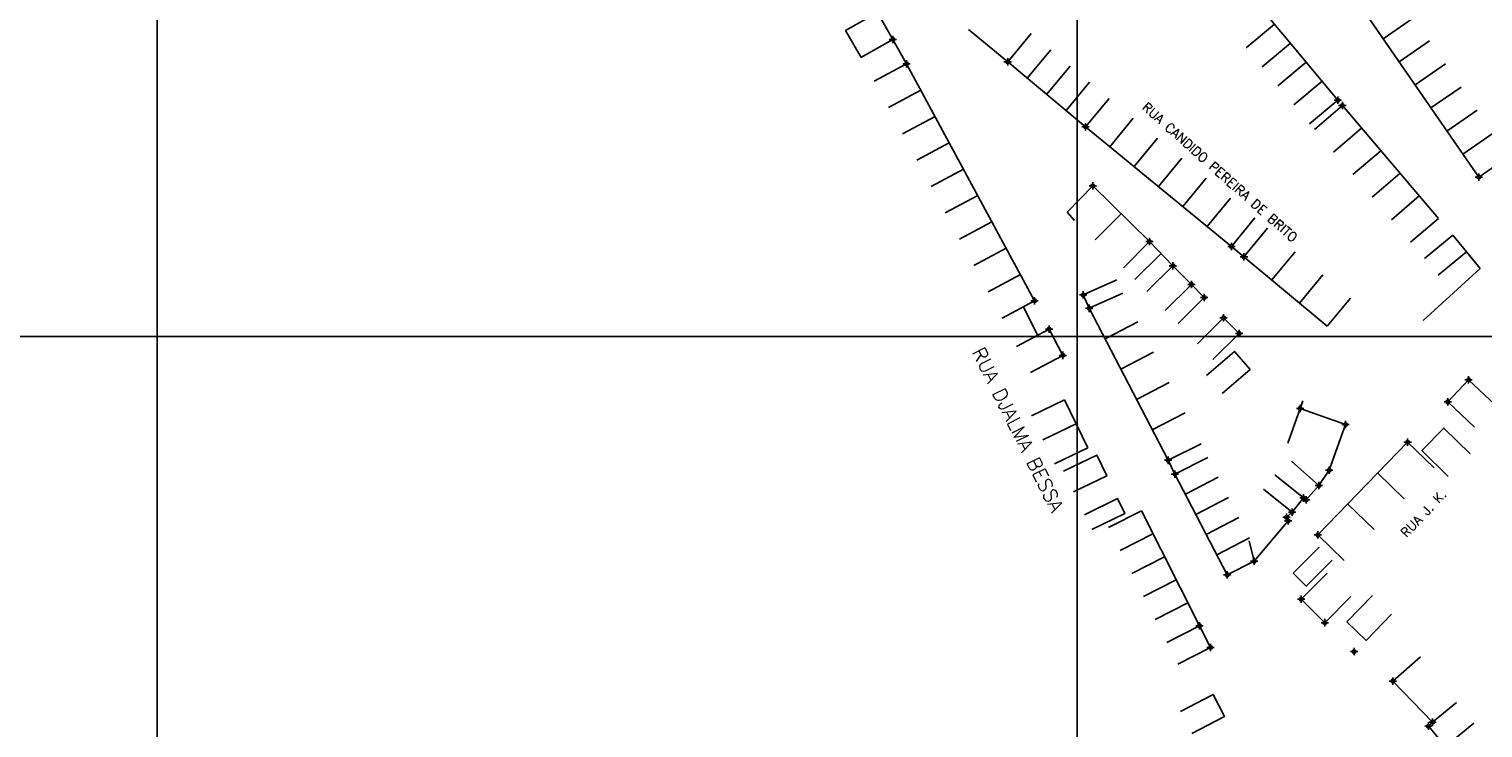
# Model space of a CAD drawing. Extents: x 539028 to 544996, y 8596245 to 8601028.
# Tile 7 of 32: x 541218 to 541534, y 8597878 to 8598030. Entities that reach past the tile are written whole.
import ezdxf
from ezdxf.enums import TextEntityAlignment as Align

# ---------------------------------------------------------------- set-up
doc = ezdxf.new("R2010")
doc.units = 0
doc.header["$MEASUREMENT"] = 0
doc.header["$PDMODE"] = 34
doc.header["$PDSIZE"] = 0.8
for name, color, linetype in [('CASA', 2, 'Continuous'), ('CERCA', 9, 'CERCA_LINE'), ('MALHA', 9, 'Continuous'), ('TXT_NRUA', 2, 'Continuous')]:
    doc.layers.add(name, color=color, linetype=linetype)
doc.styles.add('GEOSIS', font='ROMANS.SHX')
doc.styles.get("Standard").update_dxf_attribs({"font": 'romans.shx'})
doc.linetypes.add('CERCA_LINE', pattern='A,0.5,-0.2,["X",Standard,S=0.1,R=0,X=-0.1,Y=-0.05],-0.25', length=0.95)

# ---------------------------------------------------------------- blocks, each defined once
blk = doc.blocks.new('C')
at = {"layer": 'CASA'}
blk.add_lwpolyline([(0, 0), (0, 8)], dxfattribs=at)

msp = doc.modelspace()

# ---------------------------------------------------------------- linework, layer by layer
at = {"layer": 'CASA'}
for p, q in [((541505.119, 8598037.771), (541532.802, 8597997.721)), ((541402.111, 8598033.505, 694.759), (541405.469, 8598027.64, 694.759)), ((541395.168, 8598029.531, 694.759), (541398.526, 8598023.665, 694.759)), ((541435.523, 8598028.89, 695.358), (541430.406, 8598022.741, 695.358)), ((541401.387, 8598018.55, 694.796), (541408.425, 8598022.355, 694.796)), ((541408.425, 8598022.355, 694.796), (541436.264, 8597970.864, 694.796)), ((541430.406, 8598022.741, 695.358), (541447.33, 8598008.657, 695.358)), ((541447.33, 8598008.657, 695.358), (541452.447, 8598014.806, 695.358)), ((541447.33, 8598008.657, 695.358), (541479.03, 8597982.664, 695.358)), ((541532.802, 8597997.721), (541539.383, 8598002.27)), ((541443.305, 8597990.111), (541448.913, 8597995.816)), ((541448.913, 8597995.816), (541461.208, 8597983.731)), ((541444.967, 8597988.303), (541443.305, 8597990.111)), ((541455.061, 8597989.774), (541449.453, 8597984.068)), ((541479.03, 8597982.664, 695.358), (541484.103, 8597988.851, 695.358)), ((541461.208, 8597983.731), (541455.6, 8597978.026)), ((541463.772, 8597981.104), (541458.062, 8597975.502)), ((541466.336, 8597978.477), (541460.625, 8597972.875)), ((541470.344, 8597974.392), (541466.336, 8597978.477)), ((541499.829, 8597965.32, 696.336), (541481.773, 8597980.412, 696.336)), ((541436.264, 8597970.864, 694.796), (541429.226, 8597967.059, 694.796)), ((541504.96, 8597971.458, 696.336), (541499.829, 8597965.32, 696.336)), ((541435.549, 8597945.856), (541442.742, 8597949.358)), ((541442.742, 8597949.358), (541447.809, 8597938.948)), ((541438.083, 8597940.651), (541445.276, 8597944.153)), ((541517.35, 8597940.143, 697.347), (541497.835, 8597919.996, 697.347)), ((541523.096, 8597934.576, 697.347), (541517.35, 8597940.143, 697.347)), ((541447.809, 8597938.948), (541440.616, 8597935.446)), ((541466.753, 8597933.228, 697.429), (541473.917, 8597936.788, 697.429)), ((541478.128, 8597911.331, 697.429), (541466.753, 8597933.228, 697.429)), ((541452.325, 8597921.618, 697.059), (541459.46, 8597925.236, 697.059)), ((541459.46, 8597925.236, 697.059), (541472.12, 8597900.272, 697.059)), ((541482.887, 8597918.706, 697.429), (541483.995, 8597914.275, 697.429)), ((541497.835, 8597919.996, 697.347), (541503.581, 8597914.43, 697.347)), ((541483.995, 8597914.275, 697.429), (541478.128, 8597911.331, 697.429))]:
    msp.add_line(p, q, dxfattribs=at)
for points, elevation in [([(541502.177, 8598014.402), (541478.103, 8598043.341)], 694.906), ([(541405.469, 8598027.64), (541402.111, 8598033.505), (541395.168, 8598029.531)], 694.759), ([(541398.487, 8598023.735), (541405.469, 8598027.64), (541408.425, 8598022.355)], 694.924), ([(541496.027, 8598009.286), (541502.177, 8598014.402)], 694.906), ([(541497.066, 8598008.075), (541503.152, 8598013.268)], 695.861), ([(541503.152, 8598013.268), (541524.07, 8597988.756)], 695.861), ([(541524.07, 8597988.756), (541517.984, 8597983.563)], 695.861), ([(541479.03, 8597982.664), (541481.773, 8597980.412), (541486.85, 8597986.594)], 695.358), ([(541520.986, 8597980.029), (541527.15, 8597985.128)], 696.178), ([(541527.15, 8597985.128), (541533.129, 8597977.901)], 696.178), ([(541530.139, 8597981.515), (541523.975, 8597976.415)], 696.178), ([(541533.129, 8597977.901), (541520.742, 8597966.603)], 696.178), ([(541454.148, 8597975.405), (541446.844, 8597972.142), (541448.15, 8597969.218), (541455.454, 8597972.481)], 695.735), ([(541433.768, 8597969.595), (541436.905, 8597963.43)], 694.796), ([(541448.15, 8597969.218), (541465.274, 8597936.204)], 695.735), ([(541471.662, 8597961.491), (541477.333, 8597967.134), (541480.701, 8597963.749), (541475.03, 8597958.107)], 695.954), ([(541435.345, 8597955.261), (541442.415, 8597959.005), (541439.4, 8597964.699), (541432.33, 8597960.956)], 695.799), ([(541531.871, 8597943.406), (541526.064, 8597948.908), (541530.604, 8597953.701), (541536.411, 8597948.198)], 696.678), ([(541491.293, 8597939.942), (541493.968, 8597947.482)], 696.933), ([(541493.968, 8597947.482), (541494.538, 8597949.145)], 696.933), ([(541493.968, 8597947.482), (541503.84, 8597943.98)], 696.933), ([(541498.068, 8597930.706), (541500.3, 8597934.033), (541503.84, 8597943.98)], 697.101), ([(541466.753, 8597933.228), (541465.274, 8597936.204), (541472.438, 8597939.764)], 696.777), ([(541494.709, 8597928.022), (541495.316, 8597927.622), (541498.068, 8597930.706), (541492.099, 8597936.032)], 697.263), ([(541485.985, 8597929.929), (541492.228, 8597924.926), (541494.709, 8597928.022), (541488.467, 8597933.025)], 697.263), ([(541499.844, 8597911.709), (541494.225, 8597906.014), (541499.368, 8597900.94), (541504.987, 8597906.635)], 697.807), ([(541467.391, 8597891.931), (541474.52, 8597895.562), (541472.12, 8597900.272), (541464.992, 8597896.641)], 697.648), ([(541514.134, 8597888.26), (541520.156, 8597893.527)], 698.615), ([(541522.756, 8597879.347), (541514.134, 8597888.26)], 699.166), ([(541531.714, 8597879.146), (541525.583, 8597874.007), (541521.868, 8597878.439), (541522.756, 8597879.347), (541527.999, 8597883.578)], 699.194)]:
    msp.add_lwpolyline(points, dxfattribs=dict(at, elevation=elevation))
for points in [[(541466.336, 8597978.477), (541461.208, 8597983.731)], [(541467.445, 8597965.941), (541473.138, 8597971.561), (541470.344, 8597974.392), (541464.65, 8597968.772)], [(541473.658, 8597954.649), (541479.722, 8597959.867), (541483.101, 8597955.941), (541477.037, 8597950.722)], [(541526.188, 8597932.714), (541520.462, 8597938.301), (541525.244, 8597943.202), (541530.97, 8597937.615)], [(541442.558, 8597933.863), (541449.765, 8597937.335), (541451.937, 8597932.828), (541444.73, 8597929.356)], [(541447.084, 8597924.398), (541454.275, 8597927.905), (541455.862, 8597924.65), (541448.671, 8597921.144)], [(541498.148, 8597917.335), (541492.494, 8597911.676), (541495.314, 8597908.858), (541500.968, 8597914.517)], [(541509.702, 8597906.854), (541504.133, 8597901.112), (541508.302, 8597897.069), (541513.871, 8597902.811)], [(541467.98, 8597881.628), (541475.066, 8597885.343), (541477.556, 8597880.591), (541470.471, 8597876.877)]]:
    msp.add_lwpolyline(points, dxfattribs=at)
for p in [(541405.469, 8598027.64, 694.924), (541408.425, 8598022.355, 694.796), (541430.406, 8598022.741, 694.97), (541502.177, 8598014.402, 695.911), (541503.152, 8598013.268, 695.861), (541447.33, 8598008.657, 695.358), (541532.802, 8597997.721, 696.035), (541461.208, 8597983.731, 695.621), (541479.03, 8597982.664, 695.997), (541481.773, 8597980.412, 695.913), (541466.336, 8597978.477, 695.691), (541470.344, 8597974.392, 695.743), (541436.264, 8597970.864, 695.597), (541446.844, 8597972.142, 695.692), (541473.138, 8597971.561, 695.839), (541448.15, 8597969.218, 695.735), (541439.4, 8597964.699, 695.799), (541477.333, 8597967.134, 695.954), (541480.701, 8597963.749, 696.145), (541442.415, 8597959.005, 696.022), (541530.604, 8597953.701, 696.535), (541526.064, 8597948.908, 696.678), (541493.968, 8597947.482, 696.933), (541503.84, 8597943.98, 696.949), (541517.35, 8597940.143, 696.886), (541465.274, 8597936.204, 696.685), (541466.753, 8597933.228, 696.777), (541500.3, 8597934.033, 697.146), (541498.068, 8597930.706, 697.101), (541494.709, 8597928.022, 697.263), (541495.316, 8597927.622, 697.039), (541492.228, 8597924.926, 697.208), (541497.835, 8597919.996, 697.347), (541483.995, 8597914.275, 697.429), (541478.128, 8597911.331, 697.366), (541494.225, 8597906.014, 697.726), (541472.12, 8597900.272, 697.648), (541499.368, 8597900.94, 697.81), (541474.52, 8597895.562, 697.712), (541505.707, 8597894.655, 697.807), (541514.134, 8597888.26, 698.615), (541522.756, 8597879.347, 699.166), (541521.868, 8597878.439, 699.026)]:
    msp.add_point(p, dxfattribs=at)
at = {"layer": 'CERCA'}
msp.add_lwpolyline([(541421.907, 8598029.782), (541430.406, 8598022.741)], dxfattribs=at)
at = {"layer": 'CERCA', "elevation": 697.429}
msp.add_lwpolyline([(541483.995, 8597914.275), (541491.351, 8597923.044), (541491.011, 8597923.843), (541492.228, 8597924.926)], dxfattribs=at)
at = {"layer": 'CERCA'}
for p in [(541448.913, 8597995.816, 695.402), (541491.011, 8597923.843, 697.327), (541491.351, 8597923.044, 697.284)]:
    msp.add_point(p, dxfattribs=at)
at = {"layer": 'MALHA'}
for p, q in [((541245.513, 8601028.275), (541245.513, 8596264.109)), ((541445.513, 8601028.275), (541445.513, 8596264.109)), ((539050.307, 8597963.105), (544995.7, 8597963.105))]:
    msp.add_line(p, q, dxfattribs=at)

# ---------------------------------------------------------------- block references
at = {"layer": 'CASA'}
for p, rotation in [((541512.039, 8598027.758), 304.6528847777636), ((541488.42, 8598030.939, 694.906), 129.7563443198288), ((541434.637, 8598019.22, 695.358), 320.2329454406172), ((541491.859, 8598026.805, 694.906), 129.7563443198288), ((541515.5, 8598022.752), 304.6528847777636), ((541495.298, 8598022.67, 694.906), 129.7563443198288), ((541518.96, 8598017.746), 304.6528847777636), ((541438.868, 8598015.699, 695.358), 320.2329454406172), ((541404.481, 8598012.829, 694.796), 298.3985815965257), ((541443.099, 8598012.178, 695.358), 320.2329454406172), ((541498.738, 8598018.536, 694.906), 129.7563443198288), ((541522.421, 8598012.74), 304.6528847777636), ((541407.574, 8598007.107, 694.796), 298.3985815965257), ((541452.613, 8598004.325, 695.358), 320.6500565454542), ((541525.881, 8598007.733), 304.6528847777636), ((541501.25, 8598003.173, 695.861), 310.4768851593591), ((541529.341, 8598002.727), 304.6528847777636), ((541410.667, 8598001.386, 694.796), 298.3985815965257), ((541457.896, 8597999.993, 695.358), 320.6500565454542), ((541505.433, 8597998.27, 695.861), 310.4768851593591), ((541463.18, 8597995.661, 695.358), 320.6500565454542), ((541413.76, 8597995.665, 694.796), 298.3985815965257), ((541468.463, 8597991.329, 695.358), 320.6500565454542), ((541509.617, 8597993.368, 695.861), 310.4768851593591), ((541416.854, 8597989.944, 694.796), 298.3985815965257), ((541473.747, 8597986.996, 695.358), 320.6500565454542), ((541513.801, 8597988.465, 695.861), 310.4768851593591), ((541419.947, 8597984.223, 694.796), 298.3985815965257), ((541423.04, 8597978.502, 694.796), 298.3985815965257), ((541492.922, 8597981.52, 696.336), 140.1106991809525), ((541426.133, 8597972.781, 694.796), 298.3985815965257), ((541498.941, 8597976.489, 696.336), 140.1106991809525), ((541451.575, 8597962.615, 695.735), 297.4151483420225), ((541455, 8597956.012, 695.735), 297.4151483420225), ((541458.425, 8597949.41, 695.735), 297.4151483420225), ((541461.849, 8597942.807, 695.735), 297.4151483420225), ((541476.127, 8597932.537, 697.429), 117.451771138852), ((541510.845, 8597933.427, 697.347), 225.9124752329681), ((541478.402, 8597928.157, 697.429), 117.451771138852), ((541504.34, 8597926.711, 697.347), 225.9124752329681), ((541480.677, 8597923.778, 697.429), 117.451771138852), ((541454.857, 8597916.625, 697.059), 296.8920435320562), ((541482.952, 8597919.398, 697.429), 117.451771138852), ((541457.389, 8597911.632, 697.059), 296.8920435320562), ((541459.921, 8597906.639, 697.059), 296.8920435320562), ((541462.453, 8597901.646, 697.059), 296.8920435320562)]:
    msp.add_blockref('C', p, dxfattribs=dict(at, rotation=rotation))

# ---------------------------------------------------------------- texts
at = {"layer": 'TXT_NRUA', "style": 'GEOSIS'}
for s, height, rotation, p in [('RUA CANDIDO PEREIRA DE BRITO', 2, 318.37084, (541459.036, 8598012.195, -697.819)), ('RUA DJALMA BESSA', 3, 296.4412, (541421.751, 8597959.33, -697.819)), ('RUA J. K.', 2, 46.41958, (541517.512, 8597918.889))]:
    msp.add_text(s, height=height, rotation=rotation, dxfattribs=at).set_placement(p, align=Align.BOTTOM_LEFT)

doc.saveas('drawing.dxf')
